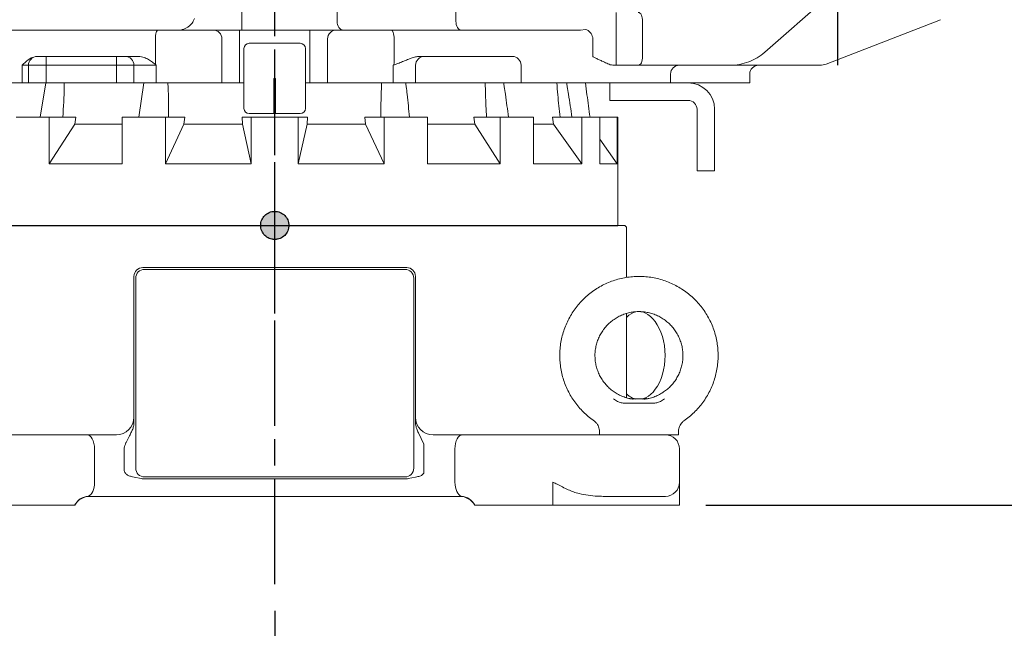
# Model space of a CAD drawing. Header units: millimetres. Extents: x 2665 to 40538, y 289 to 6965.
# Tile 7 of 68: x 4719 to 5278, y 1789 to 2134. Entities that reach past the tile are written whole.
import ezdxf

# ---------------------------------------------------------------- set-up
doc = ezdxf.new("R2010")
doc.units = ezdxf.units.MM
doc.header["$LTSCALE"] = 10
doc.linetypes.add('AM_ISO08W050x2', pattern=[9, 6, -0.75, 1.5, -0.75])
doc.linetypes.add('CENTER2', pattern=[1.125, 0.75, -0.125, 0.125, -0.125])
doc.layers.add('CEN', color=1, linetype='CENTER2', lineweight=25)
doc.layers.add('도면층1', color=1, linetype='Continuous')
doc.styles.add('HHI_Dims', font='simplex.shx', dxfattribs={"width": 0.8, "bigfont": 'whgtxt.shx'})
doc.dimstyles.new('HHI_Standard$0', dxfattribs={"dimtxt": 2.8, "dimasz": 2.5, "dimexe": 1, "dimexo": 1, "dimgap": 1.5, "dimtad": 1, "dimdsep": 46, "dimtxsty": 'HHI_Dims', "dimcen": 0, "dimclrd": 1, "dimclre": 1, "dimclrt": 1, "dimadec": 0, "dimazin": 2, "dimtp": 0.1, "dimtm": 0.1, "dimtfac": 0.65, "dimtmove": 0, "dimatfit": 3, "dimldrblk": 'OPEN30', "dimfxl": 1, "dimlwd": -1, "dimlwe": -1, "dimarcsym": 1})
doc.dimstyles.new('HHI_Standard$2', dxfattribs={"dimtxt": 3.5, "dimasz": 3.5, "dimexe": 1, "dimexo": 1, "dimgap": 1.5, "dimtad": 1, "dimdsep": 46, "dimtxsty": 'HHI_Dims', "dimcen": 0, "dimclrd": 3, "dimclre": 3, "dimclrt": 2, "dimadec": 3, "dimazin": 2, "dimtp": 0.1, "dimtm": 0.1, "dimtfac": 0.65, "dimtmove": 0, "dimatfit": 3, "dimldrblk": 'OPEN30', "dimfxl": 1, "dimlwd": -1, "dimlwe": -1, "dimarcsym": 1})

# ---------------------------------------------------------------- blocks, each defined once
blk = doc.blocks.new('base')
at = {"layer": '도면층1'}
h = blk.add_hatch(color=256, dxfattribs=at)
h.dxf.hatch_style = 1
edge = h.paths.add_edge_path()
edge.add_arc((15406.76, -3880.24), 8, 0, 360)
h = blk.add_hatch(color=256, dxfattribs=at)
h.dxf.hatch_style = 1
edge = h.paths.add_edge_path()
edge.add_arc((15406.76, -3880.24), 8, 0, 360)
at = {"linetype": 'Continuous', "lineweight": 15}
for p, q in [((15238.83, -3880.24), (15605.76, -3880.24)), ((15606.76, -3881.24), (15605.76, -3880.24)), ((15606.76, -3909.8), (15606.76, -3881.24)), ((15331.76, -3904.24), (15481.76, -3904.24)), ((15480.76, -3905.24), (15332.76, -3905.24)), ((15326.76, -3991.79), (15326.76, -3909.24)), ((15327.76, -3910.24), (15327.76, -4018.24)), ((15485.76, -4018.24), (15485.76, -3910.24)), ((15486.76, -3909.24), (15486.76, -3991.79)), ((15606.76, -3978.2), (15606.76, -3930.28)), ((15604.79, -3981.24), (15604.72, -3981.24)), ((15622.72, -3981.24), (15604.79, -3981.24)), ((15622.8, -3981.24), (15622.72, -3981.24)), ((15216.53, -3999.24), (15300.01, -3999.24)), ((15300.01, -3999.24), (15313.25, -3999.24)), ((15313.25, -3999.24), (15316.76, -3999.24)), ((15491.59, -4004.5), (15488.45, -3998.11)), ((15496.76, -3999.24), (15500.26, -3999.24)), ((15500.26, -3999.24), (15513.5, -3999.24)), ((15513.5, -3999.24), (15596.99, -3999.24)), ((15636.26, -3999.24), (15596.99, -3999.24)), ((15636.19, -3998.3), (15636.17, -3998.06)), ((15491.59, -4004.5), (15491.59, -4007.24)), ((15304.32, -4007.24), (15304.32, -4026.24)), ((15321.17, -4007.24), (15321.17, -4019.24)), ((15491.59, -4007.24), (15491.59, -4019.24)), ((15509.2, -4026.24), (15509.2, -4007.24)), ((15636.76, -4026.24), (15636.76, -4007.24)), ((15325.9, -4023.1), (15326.79, -4023.27)), ((15326.79, -4023.27), (15330.87, -4024.16)), ((15332.76, -4023.24), (15480.76, -4023.24)), ((15482.64, -4024.16), (15486.72, -4023.27)), ((15486.72, -4023.27), (15487.61, -4023.1)), ((15490.41, -4022.19), (15491.59, -4021.07)), ((15491.59, -4019.24), (15491.59, -4021.07)), ((15481.76, -4024.24), (15331.76, -4024.24)), ((15564.87, -4039.24), (15564.87, -4026.24)), ((15636.76, -4026.24), (15636.76, -4039.24)), ((15313.25, -4034.24), (15301.76, -4034.24)), ((15337.68, -4034.24), (15313.25, -4034.24)), ((15475.84, -4034.24), (15337.68, -4034.24)), ((15500.26, -4034.24), (15475.84, -4034.24)), ((15511.76, -4034.24), (15500.26, -4034.24)), ((15611.76, -4034.24), (15593.35, -4034.24)), ((15628.76, -4034.24), (15611.76, -4034.24)), ((15248.64, -4039.24), (15286.76, -4039.24)), ((15286.76, -4039.24), (15290.64, -4039.24)), ((15292.32, -4039.24), (15290.64, -4039.24)), ((15522.88, -4039.24), (15521.2, -4039.24)), ((15522.88, -4039.24), (15526.76, -4039.24)), ((15526.76, -4039.24), (15564.87, -4039.24)), ((15564.87, -4039.24), (15567.75, -4039.24)), ((15567.75, -4039.24), (15571.56, -4039.24)), ((15603.09, -4039.24), (15587.78, -4039.24)), ((15603.09, -4039.24), (15608.27, -4039.24)), ((15622.13, -4039.24), (15608.27, -4039.24)), ((15632.77, -4039.24), (15632.63, -4039.24)), ((15633.12, -4039.24), (15635.85, -4039.24)), ((15635.85, -4039.24), (15636.76, -4039.24))]:
    blk.add_line(p, q, dxfattribs=at)
at = {"linetype": 'Continuous', "lineweight": 15, "flags": 128}
blk.add_lwpolyline([(15606.76, -3932.45), (15606.79, -3932.42), (15608.1, -3931.32), (15609.42, -3930.46), (15610.73, -3929.83), (15612.05, -3929.43), (15613.41, -3929.25), (15614.9, -3929.32), (15616.26, -3929.64), (15617.57, -3930.18), (15618.86, -3930.93), (15620.27, -3932.01), (15621.63, -3933.34), (15622.93, -3934.91), (15624.14, -3936.72), (15625.25, -3938.75), (15626.23, -3940.98), (15627.07, -3943.38), (15627.74, -3945.93), (15628.23, -3948.59), (15628.53, -3951.33), (15628.64, -3954.11), (15628.55, -3956.9), (15628.26, -3959.65), (15627.79, -3962.32), (15627.13, -3964.88), (15626.31, -3967.29), (15625.35, -3969.53), (15624.26, -3971.56), (15623.07, -3973.37), (15621.82, -3974.94), (15620.52, -3976.25), (15619.2, -3977.31), (15617.89, -3978.13), (15616.62, -3978.7), (15616.62, -3978.7)], dxfattribs=at)
at = {"linetype": 'Continuous', "lineweight": 15}
for centre, radius, start, end in [((15331.76, -3909.24), 5, 90, 180), ((15332.76, -3910.24), 5, 90, 180), ((15480.76, -3910.24), 5, 0, 90), ((15481.76, -3909.24), 5, 0, 90), ((15613.76, -4020.02), 41.2, 86.2161, 93.7835), ((15316.76, -3989.24), 10, 270, 0), ((15496.76, -3989.24), 10, 180, 270), ((15617.05, -4000.51), 25.82, 175.0918, 177.1685), ((15628.76, -4007.24), 8, 0, 90), ((15610.47, -4000.51), 25.82, 2.8315, 4.9129), ((15332.76, -4018.24), 5, 180, 270), ((15480.76, -4018.24), 5, 270, 0), ((15331.76, -4019.24), 5, 259.8072, 270), ((15481.76, -4019.24), 5, 270, 280.1928), ((15628.76, -4026.24), 8, 270, 0), ((15301.74, -4044.08), 10, 95.8757, 151.0393), ((15301.76, -4044.24), 10, 90, 150), ((15511.76, -4044.24), 10, 30, 90), ((15511.78, -4044.08), 10, 28.9607, 84.1243)]:
    blk.add_arc(centre, radius, start, end, dxfattribs=at)
for centre, start_param, end_param in [((15300.01, -4007.24), 4.712389, 6.283185), ((15513.5, -4007.24), 0, 1.570796), ((15300.01, -4026.24), 3.305062, 4.712389), ((15513.5, -4026.24), 1.570796, 2.978123)]:
    blk.add_ellipse(centre, major_axis=(0, 8), ratio=0.538231, start_param=start_param, end_param=end_param, dxfattribs=at)
for points, knots in [([(15639.55, -3991.09), (15639.72, -3990.98), (15640.94, -3990.18), (15643.04, -3988.45), (15645.82, -3985.9), (15648.35, -3983.1), (15650.65, -3980.1), (15652.68, -3976.92), (15654.45, -3973.59), (15655.92, -3970.11), (15657.1, -3966.53), (15657.98, -3962.85), (15658.55, -3959.12), (15658.8, -3955.36), (15658.73, -3951.58), (15658.35, -3947.83), (15657.66, -3944.12), (15656.66, -3940.48), (15655.36, -3936.93), (15653.76, -3933.51), (15651.89, -3930.24), (15649.74, -3927.13), (15647.35, -3924.21), (15644.72, -3921.51), (15641.87, -3919.03), (15638.82, -3916.8), (15635.6, -3914.83), (15632.22, -3913.14), (15628.72, -3911.74), (15625.11, -3910.64), (15621.42, -3909.84), (15617.68, -3909.36), (15613.91, -3909.19), (15610.13, -3909.33), (15606.39, -3909.79), (15602.69, -3910.57), (15599.08, -3911.64), (15595.56, -3913.02), (15592.18, -3914.69), (15588.94, -3916.64), (15585.88, -3918.85), (15583.02, -3921.3), (15580.37, -3923.99), (15577.95, -3926.89), (15575.79, -3929.99), (15573.89, -3933.25), (15572.28, -3936.66), (15570.95, -3940.19), (15569.92, -3943.83), (15569.21, -3947.53), (15568.8, -3951.29), (15568.71, -3955.06), (15568.94, -3958.83), (15569.48, -3962.56), (15570.33, -3966.24), (15571.49, -3969.83), (15572.94, -3973.32), (15574.68, -3976.67), (15576.7, -3979.86), (15578.97, -3982.87), (15581.49, -3985.69), (15584.25, -3988.26), (15586.42, -3990.06), (15587.72, -3990.92), (15587.97, -3991.08)], [0, 0, 0, 0, 0.002652, 0.019208, 0.035765, 0.052322, 0.068878, 0.085435, 0.101991, 0.118548, 0.135104, 0.151661, 0.168218, 0.184774, 0.201331, 0.217887, 0.234444, 0.251001, 0.267557, 0.284114, 0.30067, 0.317227, 0.333783, 0.35034, 0.366897, 0.383453, 0.40001, 0.416566, 0.433123, 0.449679, 0.466236, 0.482793, 0.499349, 0.515906, 0.532462, 0.549019, 0.565575, 0.582132, 0.598689, 0.615245, 0.631802, 0.648358, 0.664915, 0.681472, 0.698028, 0.714585, 0.731141, 0.747698, 0.764254, 0.780811, 0.797368, 0.813924, 0.830481, 0.847037, 0.863594, 0.88015, 0.896707, 0.913264, 0.92982, 0.946377, 0.962933, 0.97949, 0.996046, 1, 1, 1, 1]), ([(15609.02, -3978.78), (15608.9, -3978.76), (15607.86, -3978.57), (15605.94, -3978.03), (15603.31, -3977.01), (15600.83, -3975.69), (15598.5, -3974.11), (15596.37, -3972.27), (15594.45, -3970.2), (15592.78, -3967.94), (15591.38, -3965.5), (15590.26, -3962.91), (15589.43, -3960.22), (15588.91, -3957.45), (15588.71, -3954.64), (15588.82, -3951.83), (15589.25, -3949.05), (15589.99, -3946.33), (15591.02, -3943.71), (15592.35, -3941.23), (15593.95, -3938.91), (15595.79, -3936.78), (15597.86, -3934.87), (15600.14, -3933.21), (15602.58, -3931.82), (15605.17, -3930.7), (15607.87, -3929.89), (15610.64, -3929.38), (15613.45, -3929.19), (15616.26, -3929.31), (15619.04, -3929.75), (15621.76, -3930.5), (15624.37, -3931.54), (15626.85, -3932.88), (15629.16, -3934.48), (15631.28, -3936.34), (15633.18, -3938.42), (15634.84, -3940.7), (15636.22, -3943.15), (15637.32, -3945.74), (15638.13, -3948.44), (15638.63, -3951.21), (15638.81, -3954.02), (15638.68, -3956.83), (15638.23, -3959.61), (15637.47, -3962.32), (15636.41, -3964.93), (15635.07, -3967.41), (15633.46, -3969.72), (15631.6, -3971.83), (15629.51, -3973.72), (15627.22, -3975.36), (15624.77, -3976.75), (15622.17, -3977.83), (15620.06, -3978.48), (15618.81, -3978.71), (15618.49, -3978.77)], [0, 0, 0, 0, 0.002452, 0.0215, 0.040555, 0.05961, 0.078666, 0.097721, 0.116777, 0.135832, 0.154887, 0.173943, 0.192998, 0.212054, 0.231109, 0.250164, 0.26922, 0.288275, 0.307331, 0.326386, 0.345441, 0.364497, 0.383552, 0.402608, 0.421663, 0.440718, 0.459774, 0.478829, 0.497885, 0.51694, 0.535995, 0.555051, 0.574106, 0.593162, 0.612217, 0.631272, 0.650328, 0.669383, 0.688439, 0.707494, 0.726549, 0.745605, 0.76466, 0.783716, 0.802771, 0.821826, 0.840882, 0.859937, 0.878992, 0.898048, 0.917103, 0.936159, 0.955214, 0.974269, 0.993325, 1, 1, 1, 1]), ([(15599.31, -3978.75), (15599.31, -3978.76), (15599.67, -3979.07), (15600.73, -3979.89), (15602.62, -3980.94), (15604.02, -3981.14), (15604.72, -3981.24)], [0, 0, 0, 0, 0.003717, 0.21018, 0.604882, 1, 1, 1, 1]), ([(15610.9, -3978.68), (15610.66, -3978.6), (15610.02, -3978.37), (15608.86, -3977.71), (15607.71, -3976.91), (15606.99, -3976.22), (15606.76, -3975.99)], [0, 0, 0, 0, 0.18364, 0.49928, 0.834497, 1, 1, 1, 1]), ([(15608.94, -3978.76), (15608.96, -3978.77), (15609.3, -3978.77), (15609.82, -3978.78), (15610.41, -3978.79), (15610.79, -3978.78), (15611.04, -3978.77), (15610.95, -3978.74), (15610.88, -3978.73)], [0, 0, 0, 0, 0.010861, 0.220193, 0.342143, 0.464377, 0.6433, 1, 1, 1, 1]), ([(15611.05, -3978.89), (15610.72, -3978.91), (15610.04, -3978.96), (15609.36, -3978.83), (15609.02, -3978.77)], [0, 0, 0, 0, 0.485816, 1, 1, 1, 1]), ([(15611.82, -3978.94), (15611.81, -3978.94), (15611.77, -3978.93), (15611.39, -3978.87), (15611.04, -3978.72), (15610.9, -3978.66)], [0, 0, 0, 0, 0.314597, 0.739825, 1, 1, 1, 1]), ([(15616.62, -3978.66), (15616.43, -3978.74), (15616.04, -3978.89), (15615.7, -3978.94), (15615.7, -3978.94), (15615.7, -3978.94)], [0, 0, 0, 0, 0.374061, 0.777601, 1, 1, 1, 1]), ([(15618.5, -3978.77), (15618.36, -3978.8), (15617.95, -3978.89), (15617.27, -3978.93), (15616.73, -3978.94), (15616.48, -3978.91), (15616.47, -3978.91)], [0, 0, 0, 0, 0.200038, 0.627261, 0.99019, 1, 1, 1, 1]), ([(15616.63, -3978.73), (15616.64, -3978.72), (15616.67, -3978.68), (15617.49, -3978.57), (15618.31, -3978.69), (15618.72, -3978.75)], [0, 0, 0, 0, 0.091842, 0.543529, 1, 1, 1, 1]), ([(15622.8, -3981.24), (15623.5, -3981.14), (15624.9, -3980.94), (15626.79, -3979.89), (15627.85, -3979.06), (15628.2, -3978.76), (15628.21, -3978.75)], [0, 0, 0, 0, 0.3956384, 0.790858, 0.9962829, 1, 1, 1, 1]), ([(15326.76, -3991.79), (15326.72, -3992.49), (15326.65, -3993.93), (15326.08, -3996.08), (15325.41, -3997.42), (15325.06, -3998.11)], [0, 0, 0, 0, 0.320789, 0.651224, 1, 1, 1, 1]), ([(15488.45, -3998.11), (15488.08, -3997.36), (15487.32, -3995.83), (15486.83, -3993.65), (15486.78, -3992.28), (15486.76, -3991.79)], [0, 0, 0, 0, 0.379839, 0.774511, 1, 1, 1, 1]), ([(15587.96, -3991.11), (15587.97, -3991.12), (15588.46, -3991.4), (15589.23, -3992.17), (15590.17, -3993.37), (15590.81, -3994.65), (15591.2, -3995.93), (15591.37, -3997.15), (15591.33, -3997.94), (15591.32, -3998.3)], [0, 0, 0, 0, 0.004578, 0.202799, 0.386208, 0.55698, 0.717009, 0.86699, 1, 1, 1, 1]), ([(15636.22, -3998.3), (15636.2, -3998.14), (15636.13, -3997.55), (15636.22, -3996.47), (15636.53, -3995.11), (15637.12, -3993.77), (15637.96, -3992.54), (15638.8, -3991.64), (15639.4, -3991.25), (15639.58, -3991.14)], [0, 0, 0, 0, 0.058693, 0.215401, 0.385442, 0.561822, 0.741549, 0.922796, 1, 1, 1, 1]), ([(15325.06, -3998.11), (15324.69, -3998.84), (15323.82, -4000.52), (15322.77, -4002.71), (15321.84, -4004.63), (15321.29, -4005.97), (15321.2, -4006.87), (15321.17, -4007.24)], [0, 0, 0, 0, 0.247827, 0.568301, 0.729406, 0.889828, 1, 1, 1, 1]), ([(15321.17, -4019.24), (15321.21, -4019.53), (15321.29, -4020.2), (15321.98, -4021.25), (15322.69, -4021.84), (15323.11, -4022.19)], [0, 0, 0, 0, 0.236051, 0.551643, 1, 1, 1, 1]), ([(15323.11, -4022.19), (15323.37, -4022.33), (15323.91, -4022.62), (15324.87, -4022.88), (15325.54, -4023.03), (15325.9, -4023.1)], [0, 0, 0, 0, 0.3038843, 0.6212304, 1, 1, 1, 1]), ([(15487.61, -4023.1), (15488.35, -4022.97), (15489.33, -4022.79), (15490.2, -4022.31), (15490.41, -4022.19)], [0, 0, 0, 0, 0.753549, 1, 1, 1, 1]), ([(15564.87, -4026.24), (15564.88, -4026.24), (15565.67, -4026.62), (15567.51, -4027.52), (15570.4, -4028.93), (15572.46, -4029.96), (15573.5, -4030.47)], [0, 0, 0, 0, 0.002564, 0.27035, 0.633357, 1, 1, 1, 1]), ([(15573.5, -4030.47), (15574.51, -4030.92), (15576.54, -4031.81), (15580.38, -4032.86), (15584.93, -4033.72), (15589.49, -4034.17), (15592.29, -4034.22), (15593.35, -4034.24)], [0, 0, 0, 0, 0.160424, 0.322968, 0.581711, 0.84267, 1, 1, 1, 1]), ([(15293.1, -4039.24), (15292.84, -4039.24), (15292.71, -4039.24), (15292.4, -4039.24), (15292.32, -4039.24)], [0, 0, 0, 0, 0.7297858, 1, 1, 1, 1]), ([(15521.2, -4039.24), (15520.98, -4039.24), (15520.68, -4039.24), (15520.59, -4039.24), (15520.42, -4039.24)], [0, 0, 0, 0, 0.731365, 1, 1, 1, 1]), ([(15587.78, -4039.24), (15586.5, -4039.24), (15583.94, -4039.24), (15579.82, -4039.24), (15575.61, -4039.24), (15572.91, -4039.24), (15571.56, -4039.24)], [0, 0, 0, 0, 0.249369, 0.498939, 0.749564, 1, 1, 1, 1]), ([(15633.12, -4039.24), (15632.2, -4039.24), (15630.35, -4039.24), (15627.83, -4039.24), (15625.17, -4039.24), (15623.14, -4039.24), (15622.13, -4039.24)], [0, 0, 0, 0, 0.2500398, 0.5002673, 0.7502359, 1, 1, 1, 1])]:
    blk.add_open_spline(points, degree=3, knots=knots, dxfattribs=at)
at = {"layer": 'CEN', "linetype": 'AM_ISO08W050x2'}
blk.add_line((15406.76, -4084.24), (15406.76, -3830.24), dxfattribs=at)
at = {"layer": '도면층1', "linetype": 'AM_ISO08W050x2'}
blk.add_circle((15406.76, -3880.24), 8, dxfattribs=at)
blk.add_circle((15406.76, -3880.24), 8, dxfattribs=at)
blk = doc.blocks.new('lower')
at = {"layer": '도면층1'}
h = blk.add_hatch(color=256, dxfattribs=at)
h.dxf.hatch_style = 1
edge = h.paths.add_edge_path()
edge.add_arc((18406.76, -3880.24), 8, 0, 360)
h = blk.add_hatch(color=256, dxfattribs=at)
h.dxf.hatch_style = 1
edge = h.paths.add_edge_path()
edge.add_arc((18406.76, -3880.24), 8, 0, 360)
at = {"linetype": 'Continuous', "lineweight": 15}
for p, q in [((18810.59, -3671.88), (18685.25, -3781.79)), ((18442.19, -3764.24), (18442.19, -3704.24)), ((18509.73, -3764.24), (18509.73, -3704.24)), ((18388.02, -3764.24), (18388.02, -3735.55)), ((18600.87, -3764.24), (18600.87, -3759.24)), ((18388.02, -3764.24), (18388.02, -3769.24)), ((18600.87, -3784.24), (18600.87, -3764.24)), ((18615.87, -3764.24), (18615.87, -3784.24)), ((18785.1, -3763.33), (18720.21, -3788.56)), ((18213.99, -3769.24), (18340.44, -3769.24)), ((18340.44, -3769.24), (18341.95, -3769.24)), ((18341.95, -3769.24), (18371.76, -3769.24)), ((18371.76, -3769.24), (18381.76, -3769.24)), ((18381.76, -3769.24), (18386.76, -3769.24)), ((18386.76, -3774.24), (18386.76, -3769.24)), ((18386.76, -3769.24), (18426.76, -3769.24)), ((18426.76, -3769.24), (18426.76, -3774.24)), ((18426.76, -3769.24), (18431.76, -3769.24)), ((18431.76, -3769.24), (18441.76, -3769.24)), ((18441.76, -3769.24), (18471.57, -3769.24)), ((18471.57, -3769.24), (18473.07, -3769.24)), ((18473.07, -3769.24), (18580.47, -3769.24)), ((18580.47, -3769.24), (18583.46, -3768.83)), ((18338.94, -3788.8), (18338.94, -3774.24)), ((18376.76, -3774.24), (18376.76, -3799.24)), ((18386.76, -3799.24), (18386.76, -3774.24)), ((18421.26, -3776.74), (18392.26, -3776.74)), ((18426.76, -3774.24), (18426.76, -3799.24)), ((18436.76, -3799.24), (18436.76, -3774.24)), ((18474.58, -3774.24), (18474.58, -3788.18)), ((18587.47, -3784.24), (18587.47, -3773.43)), ((18389.26, -3779.74), (18389.26, -3813.74)), ((18424.26, -3813.74), (18424.26, -3779.74)), ((18271.33, -3784.32), (18271.73, -3784.24)), ((18271.73, -3784.24), (18271.76, -3784.24)), ((18271.76, -3784.24), (18276.76, -3784.24)), ((18276.76, -3784.24), (18276.76, -3789.24)), ((18276.76, -3784.24), (18316.76, -3784.24)), ((18316.76, -3784.24), (18321.76, -3784.24)), ((18316.76, -3784.24), (18316.76, -3789.24)), ((18321.76, -3784.24), (18329.36, -3784.24)), ((18488.5, -3784.24), (18491.76, -3784.24)), ((18491.76, -3784.24), (18496.76, -3784.24)), ((18496.76, -3784.24), (18536.76, -3784.24)), ((18536.76, -3784.24), (18541.76, -3784.24)), ((18600.87, -3789.24), (18600.87, -3784.24)), ((18263.14, -3799.24), (18263.14, -3789.24)), ((18266.76, -3789.24), (18263.14, -3789.24)), ((18266.76, -3799.24), (18266.76, -3789.24)), ((18276.76, -3789.24), (18266.76, -3789.24)), ((18276.76, -3789.24), (18276.76, -3799.24)), ((18316.76, -3789.24), (18276.76, -3789.24)), ((18316.76, -3799.24), (18316.76, -3789.24)), ((18326.76, -3789.24), (18316.76, -3789.24)), ((18326.76, -3789.24), (18326.76, -3799.24)), ((18339.35, -3789.24), (18326.76, -3789.24)), ((18339.35, -3789.24), (18339.35, -3799.24)), ((18474.16, -3799.24), (18474.16, -3789.24)), ((18486.76, -3799.24), (18486.76, -3789.24)), ((18546.76, -3789.24), (18546.76, -3799.24)), ((18600.87, -3789.24), (18599.83, -3789.24)), ((18613.37, -3789.24), (18600.87, -3789.24)), ((18646.76, -3789.24), (18613.37, -3789.24)), ((18646.76, -3789.24), (18661.76, -3789.24)), ((18661.76, -3789.24), (18665.47, -3789.24)), ((18690.04, -3789.24), (18687.39, -3789.24)), ((18716.59, -3789.24), (18690.04, -3789.24)), ((18263.14, -3799.24), (18209.61, -3799.24)), ((18263.14, -3799.24), (18266.76, -3799.24)), ((18276.76, -3799.24), (18266.76, -3799.24)), ((18276.72, -3799.24), (18273.43, -3818.74)), ((18316.76, -3799.24), (18276.76, -3799.24)), ((18326.76, -3799.24), (18316.76, -3799.24)), ((18326.76, -3799.24), (18339.35, -3799.24)), ((18332.4, -3799.24), (18329.53, -3818.74)), ((18341.95, -3799.24), (18339.35, -3799.24)), ((18341.95, -3799.24), (18371.76, -3799.24)), ((18376.76, -3799.24), (18371.76, -3799.24)), ((18376.76, -3799.24), (18381.76, -3799.24)), ((18381.76, -3799.24), (18386.76, -3799.24)), ((18389.26, -3799.24), (18386.76, -3799.24)), ((18407.26, -3796.74), (18406.26, -3796.74)), ((18406.26, -3796.74), (18406.26, -3816.74)), ((18406.76, -3796.74), (18406.76, -3816.74)), ((18407.26, -3796.74), (18407.26, -3816.74)), ((18426.76, -3799.24), (18424.26, -3799.24)), ((18426.76, -3799.24), (18431.76, -3799.24)), ((18431.76, -3799.24), (18436.76, -3799.24)), ((18441.76, -3799.24), (18436.76, -3799.24)), ((18441.76, -3799.24), (18471.57, -3799.24)), ((18474.16, -3799.24), (18471.57, -3799.24)), ((18474.16, -3799.24), (18486.76, -3799.24)), ((18496.76, -3799.24), (18486.76, -3799.24)), ((18536.76, -3799.24), (18496.76, -3799.24)), ((18546.76, -3799.24), (18536.76, -3799.24)), ((18546.76, -3799.24), (18550.38, -3799.24)), ((18619.84, -3799.24), (18550.38, -3799.24)), ((18597.27, -3799.24), (18597.27, -3809.24)), ((18619.84, -3799.24), (18619.79, -3799.24)), ((18619.84, -3799.24), (18626.11, -3799.24)), ((18635.45, -3799.24), (18626.11, -3799.24)), ((18631.76, -3799.24), (18631.76, -3794.24)), ((18635.45, -3799.24), (18640.42, -3799.24)), ((18641.76, -3799.24), (18640.42, -3799.24)), ((18671.76, -3799.24), (18641.76, -3799.24)), ((18676.76, -3799.24), (18671.76, -3799.24)), ((18676.76, -3794.24), (18676.76, -3799.24)), ((18600.77, -3809.24), (18597.27, -3809.24)), ((18619.84, -3809.24), (18600.77, -3809.24)), ((18626.11, -3809.24), (18619.84, -3809.24)), ((18635.45, -3809.24), (18626.11, -3809.24)), ((18640.42, -3809.24), (18635.45, -3809.24)), ((18641.76, -3809.24), (18640.42, -3809.24)), ((18646.76, -3814.24), (18646.76, -3847.24)), ((18656.76, -3814.24), (18656.76, -3847.24)), ((18278.64, -3818.74), (18259.76, -3818.74)), ((18278.64, -3818.74), (18278.64, -3845.24)), ((18293.66, -3818.74), (18278.64, -3818.74)), ((18293.66, -3818.74), (18293.11, -3822.74)), ((18319.98, -3818.74), (18319.98, -3845.24)), ((18344.64, -3818.74), (18319.98, -3818.74)), ((18344.64, -3818.74), (18344.64, -3845.24)), ((18355.58, -3818.74), (18344.64, -3818.74)), ((18355.58, -3818.74), (18355.18, -3822.74)), ((18388.42, -3822.74), (18388.23, -3818.74)), ((18393.41, -3818.74), (18388.23, -3818.74)), ((18392.26, -3816.74), (18406.26, -3816.74)), ((18393.41, -3818.74), (18393.41, -3845.24)), ((18420.11, -3818.74), (18393.41, -3818.74)), ((18406.26, -3816.74), (18406.76, -3816.74)), ((18406.76, -3816.74), (18407.26, -3816.74)), ((18407.26, -3816.74), (18421.26, -3816.74)), ((18420.11, -3818.74), (18420.11, -3845.24)), ((18425.29, -3818.74), (18420.11, -3818.74)), ((18425.29, -3818.74), (18425.1, -3822.74)), ((18458.34, -3822.74), (18457.94, -3818.74)), ((18468.87, -3818.74), (18457.94, -3818.74)), ((18468.87, -3818.74), (18468.87, -3845.24)), ((18493.54, -3818.74), (18468.87, -3818.74)), ((18493.54, -3818.74), (18493.54, -3845.24)), ((18520.4, -3822.74), (18519.86, -3818.74)), ((18534.88, -3818.74), (18519.86, -3818.74)), ((18534.88, -3818.74), (18534.88, -3845.24)), ((18553.76, -3818.74), (18534.88, -3818.74)), ((18553.76, -3818.74), (18553.76, -3845.24)), ((18565.17, -3822.74), (18564.56, -3818.74)), ((18581.38, -3818.74), (18564.56, -3818.74)), ((18581.38, -3818.74), (18581.38, -3845.24)), ((18591.6, -3818.74), (18581.38, -3818.74)), ((18591.6, -3818.74), (18591.6, -3845.24)), ((18601.3, -3818.74), (18591.6, -3818.74)), ((18601.3, -3818.74), (18601.3, -3845.24)), ((18601.76, -3818.74), (18601.3, -3818.74)), ((18601.76, -3880.24), (18601.76, -3818.74)), ((18293.11, -3822.74), (18278.64, -3845.24)), ((18319.98, -3822.74), (18293.11, -3822.74)), ((18355.18, -3822.74), (18344.64, -3845.24)), ((18388.42, -3822.74), (18355.18, -3822.74)), ((18393.41, -3845.24), (18388.42, -3822.74)), ((18425.1, -3822.74), (18420.11, -3845.24)), ((18458.34, -3822.74), (18425.1, -3822.74)), ((18468.87, -3845.24), (18458.34, -3822.74)), ((18520.4, -3822.74), (18493.54, -3822.74)), ((18534.88, -3845.24), (18520.4, -3822.74)), ((18565.17, -3822.74), (18553.76, -3822.74)), ((18581.38, -3845.24), (18565.17, -3822.74)), ((18601.3, -3845.24), (18591.6, -3831.14)), ((18319.98, -3845.24), (18278.64, -3845.24)), ((18393.41, -3845.24), (18344.64, -3845.24)), ((18468.87, -3845.24), (18420.11, -3845.24)), ((18534.88, -3845.24), (18493.54, -3845.24)), ((18581.38, -3845.24), (18553.76, -3845.24)), ((18601.3, -3845.24), (18591.6, -3845.24)), ((18646.76, -3849.24), (18646.76, -3847.24)), ((18656.76, -3849.24), (18646.76, -3849.24)), ((18656.76, -3847.24), (18656.76, -3849.24))]:
    blk.add_line(p, q, dxfattribs=at)
blk.add_line((18211.76, -3880.24), (18601.76, -3880.24))
at = {"linetype": 'Continuous', "lineweight": 15, "flags": 128}
for points in [[(18615.87, -3764.24), (18615.83, -3763.26), (18615.68, -3762.32), (18615.45, -3761.46), (18615.14, -3760.7), (18614.76, -3760.08), (18614.33, -3759.62), (18613.86, -3759.33), (18613.37, -3759.24)], [(18442.19, -3764.24), (18442.26, -3765.21), (18442.46, -3766.15), (18442.79, -3767.02), (18443.23, -3767.77), (18443.77, -3768.4), (18444.38, -3768.86), (18445.04, -3769.14), (18445.74, -3769.24)], [(18509.73, -3764.24), (18509.79, -3765.21), (18509.96, -3766.15), (18510.24, -3767.02), (18510.63, -3767.77), (18511.09, -3768.4), (18511.62, -3768.86), (18512.2, -3769.14), (18512.8, -3769.24)], [(18340.44, -3769.24), (18340.15, -3769.33), (18339.87, -3769.62), (18339.61, -3770.08), (18339.38, -3770.7), (18339.19, -3771.46), (18339.05, -3772.32), (18338.97, -3773.26), (18338.94, -3774.24)], [(18473.07, -3769.24), (18473.37, -3769.33), (18473.65, -3769.62), (18473.91, -3770.08), (18474.14, -3770.7), (18474.33, -3771.46), (18474.47, -3772.32), (18474.55, -3773.26), (18474.58, -3774.24)], [(18613.37, -3789.24), (18613.86, -3789.14), (18614.33, -3788.86), (18614.76, -3788.4), (18615.14, -3787.77), (18615.45, -3787.02), (18615.68, -3786.15), (18615.83, -3785.21), (18615.87, -3784.24)]]:
    blk.add_lwpolyline(points, dxfattribs=at)
at = {"linetype": 'Continuous', "lineweight": 15}
for centre, radius, start, end in [((18371.76, -3774.24), 5, 0, 90), ((18441.76, -3774.24), 5, 90, 180), ((18581.56, -3774.54), 6.01, 10.6375, 71.65), ((18392.26, -3779.74), 3, 90, 180), ((18421.26, -3779.74), 3, 0, 90), ((18665.47, -3759.24), 30, 291.0395, 311.2479), ((18271.76, -3789.24), 5, 90, 180), ((18321.76, -3789.24), 5, 0, 90), ((18491.76, -3789.24), 5, 90, 180), ((18541.76, -3789.24), 5, 0, 90), ((18665.47, -3759.24), 30, 270, 291.0395), ((18716.59, -3779.24), 10, 270, 291.2479), ((18636.76, -3794.24), 5, 90, 180), ((18681.76, -3794.24), 5, 90, 180), ((18641.76, -3814.24), 15, 0, 90), ((18641.76, -3814.24), 5, 0, 90), ((18392.26, -3813.74), 3, 180, 270), ((18421.26, -3813.74), 3, 270, 0)]:
    blk.add_arc(centre, radius, start, end, dxfattribs=at)
for points, knots in [([(18351.76, -3769.24), (18351.76, -3769.24), (18352.4, -3769.24), (18353.67, -3769.12), (18355.41, -3768.6), (18357, -3767.81), (18358.27, -3766.88), (18359.32, -3765.82), (18360, -3764.93), (18360.65, -3763.87), (18360.96, -3763.12), (18361.19, -3762.57)], [0, 0, 0, 0, 0.001235, 0.186243, 0.368149, 0.513302, 0.658173, 0.755336, 0.852201, 0.890563, 1, 1, 1, 1]), ([(18263.14, -3789.24), (18263.15, -3789.23), (18263.48, -3788.92), (18264.57, -3787.89), (18266.48, -3786.3), (18268.36, -3784.93), (18269.53, -3784.71), (18269.76, -3784.67)], [0, 0, 0, 0, 0.002018, 0.167691, 0.540287, 0.910854, 1, 1, 1, 1]), ([(18329.36, -3784.24), (18330.41, -3784.36), (18332.37, -3784.6), (18335, -3785.93), (18337.15, -3787.3), (18338.4, -3788.36), (18338.94, -3788.8)], [0, 0, 0, 0, 0.297972, 0.551336, 0.810684, 1, 1, 1, 1]), ([(18474.16, -3789.24), (18474.16, -3789.23), (18474.3, -3788.88), (18474.44, -3788.52), (18474.58, -3788.18)], [0, 0, 0, 0, 0.017414, 1, 1, 1, 1]), ([(18488.5, -3784.24), (18487.74, -3784.31), (18486.06, -3784.48), (18483.54, -3785.47), (18480.87, -3786.59), (18478.11, -3787.67), (18476.3, -3788.37), (18475.43, -3788.71)], [0, 0, 0, 0, 0.164016, 0.362383, 0.580146, 0.798446, 1, 1, 1, 1]), ([(18587.47, -3784.24), (18587.48, -3784.24), (18587.91, -3784.5), (18588.91, -3785.04), (18590.71, -3785.89), (18592.95, -3786.91), (18594.58, -3787.65), (18595.5, -3788.07)], [0, 0, 0, 0, 0.0019256, 0.2150529, 0.4512423, 0.6878439, 1, 1, 1, 1]), ([(18595.5, -3788.07), (18596.38, -3788.48), (18597.79, -3789.14), (18599.26, -3789.21), (18599.83, -3789.24)], [0, 0, 0, 0, 0.617528, 1, 1, 1, 1]), ([(18338.94, -3788.8), (18339.07, -3788.94), (18339.21, -3789.09), (18339.35, -3789.23), (18339.35, -3789.24)], [0, 0, 0, 0, 0.977004, 1, 1, 1, 1]), ([(18475.43, -3788.71), (18475.01, -3788.88), (18474.59, -3789.06), (18474.17, -3789.24), (18474.16, -3789.24)], [0, 0, 0, 0, 0.986311, 1, 1, 1, 1]), ([(18687.39, -3789.24), (18687.01, -3789.24), (18684.84, -3789.24), (18680.97, -3789.24), (18677.18, -3789.24), (18673.53, -3789.24), (18670, -3789.24), (18666.99, -3789.24), (18665.48, -3789.24), (18665.47, -3789.24)], [0, 0, 0, 0, 0.04747, 0.270517, 0.494189, 0.558495, 0.778537, 0.998696, 1, 1, 1, 1]), ([(18286.34, -3818.74), (18286.67, -3812.97), (18287.05, -3806.46), (18287.13, -3799.98), (18287.14, -3799.24)], [0, 0, 0, 0, 0.885775, 1, 1, 1, 1]), ([(18346.41, -3818.74), (18346.42, -3812.97), (18346.42, -3806.46), (18346.05, -3799.98), (18346.01, -3799.24)], [0, 0, 0, 0, 0.885776, 1, 1, 1, 1]), ([(18467.52, -3799.24), (18467.41, -3801.47), (18467.1, -3807.96), (18467.1, -3814.47), (18467.11, -3818.74)], [0, 0, 0, 0, 0.3447052, 1, 1, 1, 1]), ([(18483.4, -3818.74), (18482.93, -3814.4), (18482.47, -3810.07), (18482, -3805.74), (18482, -3805.74), (18482, -3805.74), (18482, -3805.74), (18481.84, -3804.31), (18481.61, -3802.14), (18481.25, -3799.98), (18481.13, -3799.24)], [-1.994369, -1.994369, -1.994369, -1.994369, 0, 0, 0, 0, 0, 0, 0.657614, 1, 1, 1, 1]), ([(18526.38, -3799.24), (18526.43, -3801.47), (18526.55, -3807.96), (18526.93, -3814.47), (18527.18, -3818.74)], [0, 0, 0, 0, 0.344705, 1, 1, 1, 1]), ([(18539.66, -3818.74), (18539.06, -3814.4), (18538.45, -3810.07), (18537.84, -3805.74), (18537.64, -3804.31), (18537.33, -3802.14), (18536.94, -3799.98), (18536.8, -3799.24)], [-1.995076, -1.995076, -1.995076, -1.995076, 0, 0, 0, 0.657614, 1, 1, 1, 1]), ([(18567.04, -3799.24), (18567.23, -3801.47), (18567.78, -3807.96), (18568.47, -3814.47), (18568.92, -3818.74)], [0, 0, 0, 0, 0.344705, 1, 1, 1, 1]), ([(18575.69, -3818.74), (18575.03, -3814.4), (18574.38, -3810.07), (18573.72, -3805.74), (18573.72, -3805.74), (18573.72, -3805.74), (18573.72, -3805.74), (18573.51, -3804.31), (18573.18, -3802.14), (18572.8, -3799.98), (18572.68, -3799.24)], [-1.995622, -1.995622, -1.995622, -1.995622, 0, 0, 0, 0, 0, 0, 0.657614, 1, 1, 1, 1]), ([(18583.29, -3799.24), (18583.6, -3801.47), (18584.48, -3807.96), (18585.38, -3814.47), (18585.97, -3818.74)], [0, 0, 0, 0, 0.344705, 1, 1, 1, 1])]:
    blk.add_open_spline(points, degree=3, knots=knots, dxfattribs=at)
at = {"layer": 'CEN', "linetype": 'AM_ISO08W050x2'}
blk.add_line((18406.76, -3930.24), (18406.76, -3346.74), dxfattribs=at)
at = {"layer": '도면층1', "linetype": 'AM_ISO08W050x2'}
blk.add_circle((18406.76, -3880.24), 8, dxfattribs=at)
blk.add_circle((18406.76, -3880.24), 8, dxfattribs=at)
blk = doc.blocks.new('upper')
at = {"layer": 'CEN', "linetype": 'AM_ISO08W050x2'}
blk.add_line((15726.76, -3789.24), (15726.76, -2374.24), dxfattribs=at)
blk = doc.blocks.new('*D15')
at = {"layer": 'Defpoints', "color": 0, "transparency": 16777216}
for p in [(4321.15, 2358.59), (4723.71, 2358.59), (4633.52, 1858.59)]:
    blk.add_point(p, dxfattribs=at)
at = {"layer": '도면층1', "color": 1, "transparency": 16777216}
for p, q in [((4708.71, 2358.59), (4306.15, 2358.59)), ((4321.15, 1896.09), (4321.15, 2321.09)), ((4618.52, 1858.59), (4306.15, 1858.59))]:
    blk.add_line(p, q, dxfattribs=at)
for points in [[(4314.9, 2321.09), (4327.4, 2321.09), (4321.15, 2358.59)], [(4314.9, 1896.09), (4327.4, 1896.09), (4321.15, 1858.59)]]:
    blk.add_solid(points, dxfattribs=at)
at = {"layer": '도면층1', "color": 1, "transparency": 16777216, "insert": (4277.65, 2108.59), "char_height": 42, "attachment_point": 5, "rotation": 90, "style": 'HHI_Dims'}
blk.add_mtext('500', dxfattribs=at)
blk = doc.blocks.new('_Open30')
at = {"color": 0, "linetype": 'ByBlock', "lineweight": -2}
for p, q in [((-1, 0.268), (0, 0)), ((0, 0), (-1, -0.268)), ((0, 0), (-1, 0))]:
    blk.add_line(p, q, dxfattribs=at)
blk = doc.blocks.new('*D24')
at = {"layer": 'Defpoints', "color": 0, "transparency": 16777216}
for p in [(5183.71, 2358.59), (5183.71, 2358.59), (5469.23, 2358.59), (5615.88, 1995.96), (5668.71, 1518.55)]:
    blk.add_point(p, dxfattribs=at)
at = {"layer": '도면층1', "transparency": 16777216}
for p, q in [((5484.23, 2358.59), (5762.87, 2358.59)), ((5638.61, 2258.19), (5498.11, 2014.83)), ((5723.05, 2209.44), (5638.61, 2258.19)), ((5582.55, 1966.08), (5723.05, 2209.44)), ((5498.11, 2014.83), (5582.55, 1966.08))]:
    blk.add_line(p, q, dxfattribs=at)
blk.add_arc((5183.71, 2358.59), 564.16, 305.3338, 354.6662, dxfattribs=at)
for points in [[(5736.69, 2306.55), (5754.17, 2305.74), (5747.87, 2358.59)], [(5514.71, 1890.98), (5505.26, 1905.72), (5465.79, 1870.01)]]:
    blk.add_solid(points, dxfattribs=at)
at = {"layer": '도면층1', "color": 2, "transparency": 16777216, "insert": (5610.58, 2112.14), "char_height": 52.5, "attachment_point": 5, "rotation": 60, "style": 'HHI_Dims'}
blk.add_mtext('H=-60°', dxfattribs=at)
blk = doc.blocks.new('*D25')
at = {"layer": 'Defpoints', "color": 0, "transparency": 16777216}
for p in [(6095.18, 2690.34), (6195.23, 2517.16), (5972.09, 2478.9), (5183.71, 2358.59), (5303.18, 2002.13)]:
    blk.add_point(p, dxfattribs=at)
at = {"layer": '도면층1', "transparency": 16777216}
for p, q in [((5865.46, 3241.73), (5746.43, 3203.58)), ((6033.44, 2717.62), (5865.46, 3241.73)), ((5746.43, 3203.58), (5914.4, 2679.47)), ((5892.97, 2672.6), (5725, 3196.72)), ((5914.4, 2679.47), (6033.44, 2717.62))]:
    blk.add_line(p, q, dxfattribs=at)
for start, end in [(197.76986, 200.00004), (202.23023, 207.76981)]:
    blk.add_arc((7177.48, 3084.27), 1348.86, start, end, dxfattribs=at)
for points in [[(5920.72, 2570.8), (5937.04, 2577.1), (5909.97, 2622.93)], [(5991.63, 2460.03), (5976.31, 2451.58), (6009.33, 2409.83)]]:
    blk.add_solid(points, dxfattribs=at)
at = {"layer": '도면층1', "color": 2, "transparency": 16777216, "insert": (5889.93, 2960.6), "char_height": 52.5, "attachment_point": 5, "rotation": 287.7699, "style": 'HHI_Dims'}
blk.add_mtext('H/V I. MIN. +10°', dxfattribs=at)
blk = doc.blocks.new('*D27')
at = {"layer": 'Defpoints', "color": 0, "transparency": 16777216}
for p in [(3164.47, 2358.59), (4863.71, 1813.59), (4863.71, 683.07)]:
    blk.add_point(p, dxfattribs=at)
at = {"layer": '도면층1', "color": 1, "transparency": 16777216}
for p, q in [((3164.47, 2343.59), (3164.47, 668.07)), ((4863.71, 1798.59), (4863.71, 668.07)), ((3201.97, 683.07), (4826.21, 683.07))]:
    blk.add_line(p, q, dxfattribs=at)
for points in [[(3201.97, 689.32), (3201.97, 676.82), (3164.47, 683.07)], [(4826.21, 689.32), (4826.21, 676.82), (4863.71, 683.07)]]:
    blk.add_solid(points, dxfattribs=at)
at = {"layer": '도면층1', "color": 1, "transparency": 16777216, "insert": (4014.09, 726.57), "char_height": 42, "attachment_point": 5, "style": 'HHI_Dims'}
blk.add_mtext('1699', dxfattribs=at)
blk = doc.blocks.new('*D28')
at = {"layer": 'Defpoints', "color": 0, "transparency": 16777216}
for p in [(7202.95, 2358.59), (4863.71, 1813.59), (7202.95, 683.07)]:
    blk.add_point(p, dxfattribs=at)
at = {"layer": '도면층1', "color": 1, "transparency": 16777216}
for p, q in [((7202.95, 2343.59), (7202.95, 668.07)), ((4863.71, 1798.59), (4863.71, 668.07)), ((4901.21, 683.07), (7165.45, 683.07))]:
    blk.add_line(p, q, dxfattribs=at)
for points in [[(4901.21, 689.32), (4901.21, 676.82), (4863.71, 683.07)], [(7165.45, 689.32), (7165.45, 676.82), (7202.95, 683.07)]]:
    blk.add_solid(points, dxfattribs=at)
at = {"layer": '도면층1', "color": 1, "transparency": 16777216, "insert": (6033.33, 726.57), "char_height": 42, "attachment_point": 5, "style": 'HHI_Dims'}
blk.add_mtext('2339', dxfattribs=at)
blk = doc.blocks.new('*D29')
at = {"layer": 'Defpoints', "color": 0, "transparency": 16777216}
for p in [(5093.71, 1858.59), (7479.54, 1858.59), (5668.71, 469.31)]:
    blk.add_point(p, dxfattribs=at)
at = {"layer": '도면층1', "color": 1, "transparency": 16777216}
for p, q in [((5108.71, 1858.59), (7494.54, 1858.59)), ((7479.54, 506.81), (7479.54, 1821.09)), ((5683.71, 469.31), (7494.54, 469.31))]:
    blk.add_line(p, q, dxfattribs=at)
for points in [[(7473.29, 1821.09), (7485.79, 1821.09), (7479.54, 1858.59)], [(7473.29, 506.81), (7485.79, 506.81), (7479.54, 469.31)]]:
    blk.add_solid(points, dxfattribs=at)
at = {"layer": '도면층1', "color": 1, "transparency": 16777216, "insert": (7436.04, 1163.95), "char_height": 42, "attachment_point": 5, "rotation": 90, "style": 'HHI_Dims'}
blk.add_mtext('1389', dxfattribs=at)
blk = doc.blocks.new('*D30')
at = {"layer": 'Defpoints', "color": 0, "transparency": 16777216}
for p in [(5183.71, 4377.83), (7479.54, 4377.83), (5093.71, 1858.59)]:
    blk.add_point(p, dxfattribs=at)
at = {"layer": '도면층1', "color": 1, "transparency": 16777216}
for p, q in [((5198.71, 4377.83), (7494.54, 4377.83)), ((7479.54, 1896.09), (7479.54, 4340.33)), ((5108.71, 1858.59), (7494.54, 1858.59))]:
    blk.add_line(p, q, dxfattribs=at)
for points in [[(7473.29, 4340.33), (7485.79, 4340.33), (7479.54, 4377.83)], [(7473.29, 1896.09), (7485.79, 1896.09), (7479.54, 1858.59)]]:
    blk.add_solid(points, dxfattribs=at)
at = {"layer": '도면층1', "color": 1, "transparency": 16777216, "insert": (7436.04, 3118.21), "char_height": 42, "attachment_point": 5, "rotation": 90, "style": 'HHI_Dims'}
blk.add_mtext('2519', dxfattribs=at)

msp = doc.modelspace()

# ---------------------------------------------------------------- linework, layer by layer
at = {"const_width": 10}
msp.add_lwpolyline([(4876.704, 830.341, 0.3591765), (6193.6, 610.035, 1.7318962), (3164.473, 2358.59, 0.2725781), (3704.848, 1441.007, -0.176327), (3931.785, 2064.511, -0.2982955), (4413.711, 3388.59, -0.2587232), (5193.333, 2734.409, -0.8391345), (5303.177, 2002.135, -0.3638647), (4876.705, 830.341)], format="xyb", dxfattribs=at)

# ---------------------------------------------------------------- block references
for name, p in [('upper', (-10543.047, 5897.829)), ('lower', (-13543.047, 5897.829)), ('base', (-10543.047, 5897.829))]:
    msp.add_blockref(name, p)

# ---------------------------------------------------------------- dimensions: what is measured, and where the dimension line sits
at = {"layer": '도면층1'}
for base, p1, p2, picture, middle in [((7479.536, 4377.828), (5093.711, 1858.59), (5183.711, 4377.828), '*D30', (7436.036, 3118.209)), ((4321.152, 2358.59), (4633.524, 1858.59), (4723.711, 2358.59), '*D15', (4277.652, 2108.59)), ((7479.536, 1858.59), (5668.711, 469.308), (5093.711, 1858.59), '*D29', (7436.036, 1163.949))]:
    dim = msp.add_linear_dim(base=base, p1=p1, p2=p2, angle=90, dimstyle='HHI_Standard$0', override={"dimscale": 15, "dimdec": 0}, dxfattribs=at)
    dim.commit()
    dim.dimension.update_dxf_attribs({"geometry": picture, "text_midpoint": middle})
for base, line1, line2, text, picture, middle in [((5972.094, 2478.896), ((5183.711, 2358.59), (6095.183, 2690.34)), ((6195.227, 2517.16), (5303.177, 2002.135)), 'H/V I. MIN. +<>', '*D25', (5889.932, 2960.6)), ((5615.882, 1995.955), ((5183.711, 2358.59), (5469.233, 2358.59)), ((5183.711, 2358.59), (5668.711, 1518.546)), 'H=-<>', '*D24', (5610.583, 2112.135))]:
    dim = msp.add_angular_dim_2l(base=base, line1=line1, line2=line2, text=text, dimstyle='HHI_Standard$2', override={"dimscale": 15, "dimgap": -1.5, "dimclrd": 256, "dimclre": 256, "dimclrt": 2}, dxfattribs=at)
    dim.commit()
    dim.dimension.update_dxf_attribs({"geometry": picture, "text_midpoint": middle})
for base, p1, p2, picture, middle in [((4863.711, 683.069), (3164.473, 2358.59), (4863.711, 1813.59), '*D27', (4014.092, 726.569)), ((7202.948, 683.069), (4863.711, 1813.59), (7202.948, 2358.59), '*D28', (6033.33, 726.569))]:
    dim = msp.add_linear_dim(base=base, p1=p1, p2=p2, dimstyle='HHI_Standard$0', override={"dimscale": 15, "dimdec": 0}, dxfattribs=at)
    dim.commit()
    dim.dimension.update_dxf_attribs({"geometry": picture, "text_midpoint": middle})

doc.saveas('drawing.dxf')
